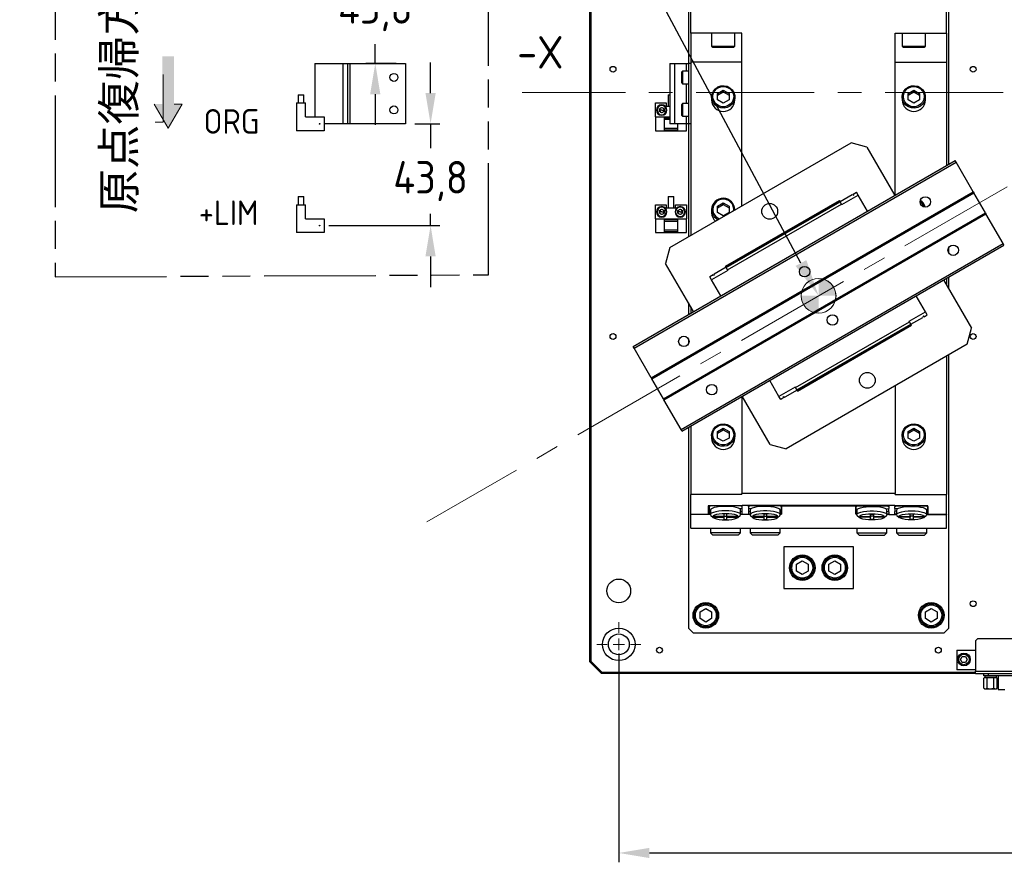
# Model space of a CAD drawing. Header units: millimetres. Extents: x -4576 to 39809, y -642 to 77172.
# Tile 2 of 42: x 21 to 127, y 100 to 190. Entities that reach past the tile are written whole.
import ezdxf
from ezdxf import colors
from ezdxf.entities.mleader import LeaderData, LeaderLine
from ezdxf.math import Vec2, Vec3

# ---------------------------------------------------------------- set-up
doc = ezdxf.new("R2010")
doc.units = ezdxf.units.MM
doc.header["$PDSIZE"] = -1
doc.linetypes.add('AM_ISO09W050', pattern=[22.5, 12, -1.5, 3, -1.5, 3, -1.5])
doc.linetypes.add('CENTERX2', pattern=[20.32, 12.7, -2.54, 2.54, -2.54])
for name, color, linetype, lineweight in [('6', 7, 'Continuous', 15), ('AM_11', 3, 'AM_ISO09W050', 25), ('AM_5', 3, 'Continuous', 25)]:
    doc.layers.add(name, color=color, linetype=linetype, lineweight=lineweight)
doc.layers.add('SLD-0', color=7, linetype='Continuous')
doc.styles.add('ACISOGDT', font='isocp.shx')
doc.styles.add('SLDTEXTSTYLE1', font='isocp.shx')
doc.styles.add('SLDTEXTSTYLE3', font='isocp.shx', dxfattribs={"height": 5})
doc.styles.get("Standard").update_dxf_attribs({"font": 'isocp.shx', "height": 5})
doc.dimstyles.new('ISO-25$0', dxfattribs={"dimtxt": 4.5, "dimasz": 2.5, "dimexe": 1.25, "dimexo": 0.625, "dimtad": 1, "dimlfac": 4, "dimtxsty": 'ACISOGDT', "dimcen": 2.5, "dimadec": 0, "dimazin": 0, "dimtfac": 1, "dimtmove": 0, "dimatfit": 3, "dimfxl": 1, "dimarcsym": 0})

# ---------------------------------------------------------------- blocks, each defined once
blk = doc.blocks.new('SW_CENTERMARKSYMBOL_2')
at = {"color": 0, "linetype": 'Continuous', "lineweight": 18}
for p, q in [((0, 1.25), (0, 2.375)), ((-1.25, 0), (-2.375, 0)), ((0, 0), (-0.625, 0)), ((0, 0), (0, 0.625)), ((0, 0), (0, -0.625)), ((0, 0), (0.625, 0)), ((1.25, 0), (2.375, 0)), ((0, -1.25), (0, -2.375))]:
    blk.add_line(p, q, dxfattribs=at)
blk = doc.blocks.new('SW_DOWELSYMBOL_1')
at = {"linetype": 'Continuous', "lineweight": 18}
h = blk.add_hatch(color=0, dxfattribs=at)
edge = h.paths.add_edge_path(flags=0)
edge.add_arc((0, 0), 1.88, 0, 90)
edge.add_line((0, 1.88), (0, 0))
edge.add_line((0, 0), (1.88, 0))
h = blk.add_hatch(color=0, dxfattribs=at)
edge = h.paths.add_edge_path(flags=0)
edge.add_arc((0, 0), 1.88, 180, 270)
edge.add_line((0, -1.88), (0, 0))
edge.add_line((0, 0), (-1.88, 0))
at = {"color": 0, "linetype": 'Continuous', "lineweight": 18}
blk.add_circle((0, 0), 1.88, dxfattribs=at)
blk = doc.blocks.new('*D26')
at = {"layer": 'AM_5', "color": 0, "lineweight": -2, "transparency": 16777216}
for p, q in [((59.65, 200.04), (59.65, 203.34)), ((54.66, 196.74), (60.65, 196.74)), ((59.65, 196.74), (59.65, 194.95)), ((59.65, 185.79), (59.65, 187.87)), ((61.91, 185.79), (58.65, 185.79)), ((59.65, 182.48), (59.65, 179.18))]:
    blk.add_line(p, q, dxfattribs=at)
at = {"layer": 'AM_5', "color": 0, "transparency": 16777216}
for points in [[(59.1, 200.04), (60.2, 200.04), (59.65, 196.74)], [(59.1, 182.48), (60.2, 182.48), (59.65, 185.79)]]:
    blk.add_solid(points, dxfattribs=at)
at = {"layer": 'Defpoints', "color": 0, "transparency": 16777216}
for p in [(53.66, 196.74), (59.65, 185.79), (62.91, 185.79)]:
    blk.add_point(p, dxfattribs=at)
at = {"layer": 'AM_5', "color": 0, "transparency": 16777216, "insert": (59.65, 191.41), "char_height": 3.5, "attachment_point": 5, "style": 'ACISOGDT'}
blk.add_mtext('43,8', dxfattribs=at)
blk = doc.blocks.new('*D27')
at = {"layer": 'AM_5', "color": 0, "lineweight": -2, "transparency": 16777216}
for p, q in [((65.6, 182.59), (65.6, 185.89)), ((63.91, 179.29), (66.6, 179.29)), ((65.6, 179.29), (65.6, 176.66)), ((65.6, 168.34), (65.6, 169.59)), ((54.66, 168.34), (66.6, 168.34)), ((65.6, 165.03), (65.6, 161.73))]:
    blk.add_line(p, q, dxfattribs=at)
at = {"layer": 'AM_5', "color": 0, "transparency": 16777216}
for points in [[(65.05, 182.59), (66.15, 182.59), (65.6, 179.29)], [(65.05, 165.03), (66.15, 165.03), (65.6, 168.34)]]:
    blk.add_solid(points, dxfattribs=at)
at = {"layer": 'Defpoints', "color": 0, "transparency": 16777216}
for p in [(62.91, 179.29), (65.6, 179.29), (53.66, 168.34)]:
    blk.add_point(p, dxfattribs=at)
at = {"layer": 'AM_5', "color": 0, "transparency": 16777216, "insert": (65.6, 173.13), "char_height": 3.5, "attachment_point": 5, "style": 'ACISOGDT'}
blk.add_mtext('43,8', dxfattribs=at)
blk = doc.blocks.new('*D61')
at = {"layer": 'AM_5', "color": 0, "lineweight": -2, "transparency": 16777216}
for p, q in [((85.85, 122.29), (85.85, 99.84)), ((204.6, 122.29), (204.6, 99.84)), ((89.15, 100.84), (201.3, 100.84))]:
    blk.add_line(p, q, dxfattribs=at)
at = {"layer": 'AM_5', "color": 0, "transparency": 16777216}
for points in [[(89.15, 101.39), (89.15, 100.29), (85.85, 100.84)], [(201.3, 101.39), (201.3, 100.29), (204.6, 100.84)]]:
    blk.add_solid(points, dxfattribs=at)
at = {"layer": 'Defpoints', "color": 0, "transparency": 16777216}
for p in [(85.85, 123.29), (204.6, 123.29), (204.6, 100.84)]:
    blk.add_point(p, dxfattribs=at)
at = {"layer": 'AM_5', "color": 0, "transparency": 16777216, "insert": (145.23, 104.11), "char_height": 3.5, "attachment_point": 5, "style": 'SLDTEXTSTYLE1'}
blk.add_mtext('{\\Fisocp|c178;{\\Famgdt|c0;o}475}', dxfattribs=at)

msp = doc.modelspace()

# ---------------------------------------------------------------- hatches: boundary and pattern name
at = {"layer": '6'}
msp.add_hatch(color=256, dxfattribs=at).paths.add_polyline_path([(38.863, 181.421), (37.37, 178.837), (35.878, 181.421), (36.731, 181.421), (36.731, 186.538), (38.01, 186.538), (38.01, 181.421)])

# ---------------------------------------------------------------- linework, layer by layer
at = {"color": 7, "linetype": 'Continuous', "lineweight": 25}
for p, q in [((82.726, 121.41), (82.726, 243.91)), ((82.851, 243.859), (82.851, 121.462)), ((93.338, 199.035), (93.338, 185.785)), ((121.338, 174.931), (121.338, 199.035)), ((93.588, 189.035), (93.588, 195.285)), ((121.088, 189.035), (121.088, 195.285)), ((99.088, 189.035), (93.588, 189.035)), ((93.588, 189.035), (93.588, 185.929)), ((95.838, 189.035), (95.838, 187.66)), ((98.338, 187.66), (98.338, 189.035)), ((99.088, 170.456), (99.088, 189.035)), ((115.588, 189.035), (121.088, 189.035)), ((115.588, 171.611), (115.588, 189.035)), ((116.338, 189.035), (116.338, 187.66)), ((118.838, 187.66), (118.838, 189.035)), ((121.088, 189.035), (121.088, 185.929)), ((95.838, 187.66), (95.963, 187.535)), ((95.838, 187.66), (98.338, 187.66)), ((95.963, 187.535), (98.213, 187.535)), ((98.213, 187.535), (98.338, 187.66)), ((116.338, 187.66), (116.463, 187.535)), ((116.338, 187.66), (118.838, 187.66)), ((116.463, 187.535), (118.713, 187.535)), ((118.713, 187.535), (118.838, 187.66)), ((53.159, 185.785), (53.159, 180.035)), ((53.159, 185.785), (56.159, 185.785)), ((56.159, 185.785), (56.159, 179.285)), ((56.159, 185.785), (56.659, 185.785)), ((56.659, 185.785), (56.659, 179.285)), ((56.659, 185.785), (56.909, 185.785)), ((56.909, 185.785), (56.909, 179.285)), ((56.909, 185.785), (62.909, 185.785)), ((62.909, 185.785), (62.909, 179.285)), ((91.338, 185.785), (91.338, 179.285)), ((91.338, 185.785), (91.838, 185.785)), ((91.838, 185.785), (91.838, 179.285)), ((91.838, 185.785), (93.088, 185.785)), ((93.088, 185.785), (93.338, 185.785)), ((93.088, 185.785), (93.088, 184.973)), ((93.338, 185.785), (93.338, 179.285)), ((93.588, 185.785), (93.338, 185.785)), ((99.088, 185.929), (93.588, 185.929)), ((93.588, 185.929), (93.588, 167.281)), ((115.588, 185.929), (121.088, 185.929)), ((121.088, 185.929), (121.088, 174.786)), ((92.713, 184.973), (92.588, 184.848)), ((92.588, 184.848), (92.588, 183.723)), ((93.338, 184.973), (92.713, 184.973)), ((92.713, 184.973), (92.713, 183.598)), ((92.588, 183.723), (92.713, 183.598)), ((92.713, 183.598), (93.338, 183.598)), ((93.088, 183.598), (93.088, 181.473)), ((51.346, 182.41), (51.346, 181.535)), ((51.346, 182.41), (51.659, 182.41)), ((51.659, 182.41), (51.971, 182.41)), ((51.971, 181.535), (51.971, 182.41)), ((91.15, 182.41), (91.15, 181.16)), ((91.15, 182.41), (91.338, 182.41)), ((96.463, 182.565), (97.088, 182.915)), ((96.463, 182.383), (97.088, 182.733)), ((96.463, 181.865), (96.463, 182.565)), ((97.088, 182.915), (97.713, 182.565)), ((97.088, 182.915), (97.088, 182.733)), ((97.088, 182.733), (97.713, 182.383)), ((97.713, 182.565), (97.713, 181.865)), ((116.963, 182.565), (117.588, 182.915)), ((116.963, 182.383), (117.588, 182.733)), ((116.963, 181.865), (116.963, 182.565)), ((117.588, 182.915), (118.213, 182.565)), ((117.588, 182.915), (117.588, 182.733)), ((117.588, 182.733), (118.213, 182.383)), ((118.213, 182.565), (118.213, 181.865)), ((51.159, 181.535), (51.159, 178.535)), ((51.159, 181.535), (52.159, 181.535)), ((52.159, 180.035), (52.159, 181.535)), ((89.788, 181.535), (90.963, 181.535)), ((89.788, 180.035), (89.788, 181.535)), ((90.963, 181.535), (90.963, 181.16)), ((91.338, 181.16), (90.963, 181.16)), ((92.713, 181.473), (92.588, 181.348)), ((92.588, 181.348), (92.588, 180.223)), ((93.338, 181.473), (92.713, 181.473)), ((92.713, 181.473), (92.713, 180.098)), ((95.838, 182.185), (95.838, 181.851)), ((97.088, 181.515), (96.463, 181.865)), ((97.713, 181.865), (97.088, 181.515)), ((98.338, 181.851), (98.338, 182.185)), ((116.338, 182.185), (116.338, 181.851)), ((117.588, 181.515), (116.963, 181.865)), ((118.213, 181.865), (117.588, 181.515)), ((118.838, 181.851), (118.838, 182.185)), ((89.963, 180.767), (89.9, 180.767)), ((90.213, 180.911), (90.463, 181.055)), ((90.213, 180.622), (90.213, 180.911)), ((90.463, 180.767), (90.213, 180.767)), ((90.463, 180.478), (90.213, 180.622)), ((90.463, 181.055), (90.713, 180.911)), ((90.463, 180.767), (90.713, 180.767)), ((90.713, 180.622), (90.463, 180.478)), ((90.713, 180.911), (90.713, 180.622)), ((90.963, 180.767), (91.025, 180.767)), ((92.588, 180.223), (92.713, 180.098)), ((92.713, 180.098), (93.338, 180.098)), ((93.088, 180.098), (93.088, 179.285)), ((52.159, 180.035), (54.159, 180.035)), ((53.696, 179.285), (53.621, 179.285)), ((54.159, 180.035), (54.159, 178.535)), ((56.159, 179.285), (54.159, 179.285)), ((56.659, 179.285), (56.159, 179.285)), ((56.909, 179.285), (56.659, 179.285)), ((62.909, 179.285), (56.909, 179.285)), ((89.788, 180.035), (89.788, 178.535)), ((89.788, 180.035), (90.713, 180.035)), ((90.713, 180.035), (90.713, 178.535)), ((90.713, 180.035), (91.338, 180.035)), ((91.338, 179.91), (90.713, 179.91)), ((90.713, 179.785), (91.338, 179.785)), ((91.838, 179.285), (91.338, 179.285)), ((93.088, 179.285), (91.838, 179.285)), ((92.213, 178.535), (92.213, 179.285)), ((93.338, 179.285), (93.088, 179.285)), ((93.138, 178.535), (93.138, 179.285)), ((93.588, 179.285), (93.338, 179.285)), ((93.338, 179.285), (93.338, 167.136)), ((54.159, 178.535), (51.159, 178.535)), ((89.788, 178.535), (90.713, 178.535)), ((92.213, 178.785), (90.713, 178.785)), ((90.713, 178.66), (92.213, 178.66)), ((90.713, 178.535), (92.213, 178.535)), ((92.213, 178.535), (93.138, 178.535)), ((91.345, 165.986), (110.831, 177.236)), ((112.538, 176.778), (110.831, 177.236)), ((112.538, 176.778), (115.538, 171.582)), ((87.392, 155.332), (122.033, 175.332)), ((87.486, 155.17), (122.127, 175.17)), ((122.127, 175.17), (122.033, 175.332)), ((123.97, 171.977), (122.127, 175.17)), ((89.329, 151.977), (123.97, 171.977)), ((89.392, 151.869), (124.033, 171.869)), ((109.652, 170.926), (110.951, 171.676)), ((109.84, 170.602), (111.594, 171.614)), ((110.951, 171.676), (111.122, 171.631)), ((111.06, 171.739), (111.406, 171.939)), ((111.122, 171.631), (111.06, 171.739)), ((111.594, 171.614), (111.406, 171.939)), ((112.594, 169.882), (111.594, 171.614)), ((123.97, 171.977), (124.033, 171.869)), ((125.284, 169.702), (124.033, 171.869)), ((51.159, 170.585), (51.159, 167.585)), ((51.159, 170.585), (52.159, 170.585)), ((51.346, 171.46), (51.346, 170.585)), ((51.346, 171.46), (51.659, 171.46)), ((51.659, 171.46), (51.971, 171.46)), ((51.971, 170.585), (51.971, 171.46)), ((52.159, 169.085), (52.159, 170.585)), ((89.788, 170.585), (90.963, 170.585)), ((89.788, 169.085), (89.788, 170.585)), ((90.963, 170.585), (90.963, 170.21)), ((91.15, 171.46), (91.15, 170.21)), ((91.15, 171.46), (91.775, 171.46)), ((91.775, 170.21), (91.775, 171.46)), ((91.963, 170.21), (91.963, 170.585)), ((91.963, 170.585), (93.138, 170.585)), ((93.138, 170.585), (93.138, 169.085)), ((96.463, 170.438), (97.088, 170.789)), ((96.463, 170.257), (97.088, 170.607)), ((97.088, 170.789), (97.713, 170.438)), ((97.088, 170.789), (97.088, 170.607)), ((97.088, 170.607), (97.713, 170.257)), ((97.336, 163.96), (109.59, 171.035)), ((97.361, 163.916), (109.615, 170.991)), ((97.373, 163.895), (109.627, 170.97)), ((97.41, 163.831), (109.664, 170.906)), ((97.561, 163.57), (109.815, 170.645)), ((109.615, 170.991), (109.59, 171.035)), ((109.615, 170.991), (109.627, 170.97)), ((109.664, 170.906), (109.627, 170.97)), ((109.815, 170.645), (109.664, 170.906)), ((109.84, 170.602), (109.815, 170.645)), ((89.963, 169.817), (89.9, 169.817)), ((90.213, 169.961), (90.463, 170.105)), ((90.213, 169.672), (90.213, 169.961)), ((90.463, 169.817), (90.213, 169.817)), ((90.463, 169.528), (90.213, 169.672)), ((90.463, 170.105), (90.713, 169.961)), ((90.463, 169.817), (90.713, 169.817)), ((90.713, 169.672), (90.463, 169.528)), ((90.643, 149.702), (125.284, 169.702)), ((90.705, 149.594), (125.346, 169.594)), ((90.713, 169.961), (90.713, 169.672)), ((91.963, 170.21), (90.963, 170.21)), ((90.963, 169.817), (91.025, 169.817)), ((91.963, 169.817), (91.9, 169.817)), ((92.213, 169.961), (92.463, 170.105)), ((92.213, 169.672), (92.213, 169.961)), ((92.463, 169.817), (92.213, 169.817)), ((92.463, 169.528), (92.213, 169.672)), ((92.463, 170.105), (92.713, 169.961)), ((92.463, 169.817), (92.713, 169.817)), ((92.713, 169.672), (92.463, 169.528)), ((92.713, 169.961), (92.713, 169.672)), ((92.963, 169.817), (93.025, 169.817)), ((95.838, 170.058), (95.838, 169.725)), ((96.463, 169.738), (96.463, 170.438)), ((97.088, 169.388), (96.463, 169.738)), ((97.713, 169.738), (97.088, 169.388)), ((97.713, 170.438), (97.713, 169.738)), ((98.338, 170.023), (98.338, 170.058)), ((125.284, 169.702), (125.346, 169.594)), ((127.19, 166.401), (125.346, 169.594)), ((52.159, 169.085), (54.159, 169.085)), ((54.159, 169.085), (54.159, 167.585)), ((89.788, 169.085), (89.788, 167.585)), ((89.788, 169.085), (90.713, 169.085)), ((90.713, 169.085), (90.713, 167.585)), ((90.713, 169.085), (92.213, 169.085)), ((92.213, 168.96), (90.713, 168.96)), ((90.713, 168.835), (92.213, 168.835)), ((92.213, 167.585), (92.213, 169.085)), ((92.213, 169.085), (93.138, 169.085)), ((93.138, 167.585), (93.138, 169.085)), ((54.159, 167.585), (51.159, 167.585)), ((89.788, 167.585), (90.713, 167.585)), ((92.213, 167.835), (90.713, 167.835)), ((90.713, 167.71), (92.213, 167.71)), ((90.713, 167.585), (92.213, 167.585)), ((92.213, 167.585), (93.138, 167.585)), ((92.549, 146.401), (127.19, 166.401)), ((127.283, 166.239), (127.19, 166.401)), ((91.345, 165.986), (90.887, 164.278)), ((92.642, 146.239), (127.283, 166.239)), ((121.338, 165.412), (121.338, 165.963)), ((93.887, 159.082), (90.887, 164.278)), ((97.586, 163.527), (95.832, 162.514)), ((97.398, 163.851), (96.099, 163.101)), ((97.361, 163.916), (97.336, 163.96)), ((97.361, 163.916), (97.373, 163.895)), ((97.41, 163.831), (97.373, 163.895)), ((97.561, 163.57), (97.41, 163.831)), ((97.586, 163.527), (97.561, 163.57)), ((95.991, 163.039), (95.644, 162.839)), ((95.832, 162.514), (95.644, 162.839)), ((96.832, 160.782), (95.832, 162.514)), ((96.053, 162.931), (95.991, 163.039)), ((96.099, 163.101), (96.053, 162.931)), ((120.788, 162.489), (123.788, 157.293)), ((121.088, 162.662), (121.088, 161.97)), ((121.338, 161.537), (121.338, 162.806)), ((93.338, 160.034), (93.338, 158.765)), ((118.844, 159.057), (117.844, 160.789)), ((93.588, 159.601), (93.588, 158.909)), ((117.09, 158.044), (118.844, 159.057)), ((119.031, 158.732), (118.844, 159.057)), ((104.861, 150.926), (117.115, 158.001)), ((117.115, 158.001), (117.09, 158.044)), ((117.266, 157.74), (117.115, 158.001)), ((117.277, 157.719), (118.576, 158.469)), ((118.622, 158.64), (118.576, 158.469)), ((118.685, 158.532), (118.622, 158.64)), ((118.685, 158.532), (119.031, 158.732)), ((105.012, 150.665), (117.266, 157.74)), ((105.048, 150.601), (117.302, 157.676)), ((105.06, 150.58), (117.315, 157.655)), ((105.086, 150.536), (117.34, 157.611)), ((117.302, 157.676), (117.266, 157.74)), ((117.302, 157.676), (117.315, 157.655)), ((117.34, 157.611), (117.315, 157.655)), ((123.331, 155.585), (123.788, 157.293)), ((93.338, 156.159), (93.338, 155.608)), ((87.486, 155.17), (87.392, 155.332)), ((89.329, 151.977), (87.486, 155.17)), ((123.331, 155.585), (103.845, 144.335)), ((121.088, 154.29), (121.088, 139.408)), ((121.338, 125.035), (121.338, 154.435)), ((89.329, 151.977), (89.392, 151.869)), ((90.643, 149.702), (89.392, 151.869)), ((103.082, 149.957), (102.082, 151.689)), ((104.836, 150.969), (103.082, 149.957)), ((105.023, 150.644), (103.724, 149.894)), ((104.861, 150.926), (104.836, 150.969)), ((105.012, 150.665), (104.861, 150.926)), ((105.048, 150.601), (105.012, 150.665)), ((105.048, 150.601), (105.06, 150.58)), ((105.086, 150.536), (105.06, 150.58)), ((115.588, 151.115), (115.588, 139.501)), ((90.643, 149.702), (90.705, 149.594)), ((92.549, 146.401), (90.705, 149.594)), ((99.088, 149.96), (99.088, 139.501)), ((102.137, 144.793), (99.137, 149.989)), ((103.269, 149.632), (103.082, 149.957)), ((103.616, 149.832), (103.269, 149.632)), ((103.553, 149.94), (103.724, 149.894)), ((103.616, 149.832), (103.553, 149.94)), ((92.642, 146.239), (92.549, 146.401)), ((93.338, 146.64), (93.338, 125.035)), ((93.588, 146.785), (93.588, 139.408)), ((96.463, 146.185), (97.088, 146.535)), ((96.463, 146.003), (97.088, 146.353)), ((96.463, 145.485), (96.463, 146.185)), ((97.088, 146.535), (97.713, 146.185)), ((97.088, 146.535), (97.088, 146.353)), ((97.088, 146.353), (97.713, 146.003)), ((97.713, 146.185), (97.713, 145.485)), ((116.963, 146.185), (117.588, 146.535)), ((116.963, 146.003), (117.588, 146.353)), ((116.963, 145.485), (116.963, 146.185)), ((117.588, 146.535), (118.213, 146.185)), ((117.588, 146.535), (117.588, 146.353)), ((117.588, 146.353), (118.213, 146.003)), ((118.213, 146.185), (118.213, 145.485)), ((95.838, 145.804), (95.838, 145.471)), ((97.088, 145.135), (96.463, 145.485)), ((97.713, 145.485), (97.088, 145.135)), ((98.338, 145.471), (98.338, 145.804)), ((116.338, 145.804), (116.338, 145.471)), ((117.588, 145.135), (116.963, 145.485)), ((118.213, 145.485), (117.588, 145.135)), ((118.838, 145.471), (118.838, 145.804)), ((102.137, 144.793), (103.845, 144.335)), ((99.088, 139.408), (93.588, 139.408)), ((93.588, 137.285), (93.588, 139.408)), ((115.588, 139.501), (99.088, 139.501)), ((99.088, 139.408), (99.088, 139.501)), ((115.588, 139.408), (115.588, 139.501)), ((115.588, 139.408), (121.088, 139.408)), ((121.088, 137.285), (121.088, 139.408)), ((95.463, 138.183), (95.463, 137.285)), ((99.138, 138.195), (95.513, 138.195)), ((95.838, 138.195), (95.588, 138.134)), ((95.588, 138.134), (95.588, 138.195)), ((95.588, 138.134), (95.588, 137.346)), ((95.7, 137.74), (95.7, 137.255)), ((98.888, 138.195), (95.838, 138.195)), ((99.138, 137.919), (98.879, 137.856)), ((99.138, 138.134), (98.888, 138.195)), ((98.95, 137.255), (98.95, 137.74)), ((115.538, 138.225), (99.138, 138.225)), ((99.138, 138.225), (99.138, 138.195)), ((99.138, 138.134), (99.138, 138.195)), ((99.138, 137.919), (99.138, 138.134)), ((99.138, 137.562), (99.138, 137.919)), ((99.788, 138.127), (99.788, 138.225)), ((100.038, 138.188), (99.788, 138.127)), ((99.788, 138.127), (99.788, 137.911)), ((100.047, 137.849), (99.788, 137.911)), ((99.788, 137.911), (99.788, 137.555)), ((99.975, 137.733), (99.975, 137.248)), ((100.038, 138.188), (100.038, 138.225)), ((103.088, 138.188), (100.038, 138.188)), ((103.088, 138.188), (103.088, 138.225)), ((103.338, 138.127), (103.088, 138.188)), ((103.225, 137.248), (103.225, 137.733)), ((103.338, 138.225), (103.338, 138.188)), ((103.338, 138.188), (103.338, 137.29)), ((103.338, 138.188), (111.338, 138.188)), ((103.338, 137.339), (103.338, 138.127)), ((111.338, 138.188), (111.338, 138.225)), ((111.338, 138.127), (111.588, 138.188)), ((111.338, 138.188), (111.338, 137.29)), ((111.338, 137.339), (111.338, 138.127)), ((111.45, 137.733), (111.45, 137.248)), ((111.588, 138.225), (111.588, 138.188)), ((111.588, 138.188), (114.638, 138.188)), ((114.629, 137.849), (114.888, 137.911)), ((114.638, 138.225), (114.638, 138.188)), ((114.638, 138.188), (114.888, 138.127)), ((114.7, 137.248), (114.7, 137.733)), ((114.888, 138.225), (114.888, 138.127)), ((114.888, 138.127), (114.888, 137.911)), ((114.888, 137.555), (114.888, 137.911)), ((115.538, 138.195), (115.538, 138.225)), ((115.538, 138.195), (115.538, 138.134)), ((115.538, 138.134), (115.788, 138.195)), ((119.038, 138.195), (115.538, 138.195)), ((115.538, 137.919), (115.538, 138.134)), ((115.797, 137.856), (115.538, 137.919)), ((115.538, 137.919), (115.538, 137.562)), ((115.725, 137.74), (115.725, 137.255)), ((115.788, 138.195), (118.838, 138.195)), ((118.838, 138.195), (119.088, 138.134)), ((118.975, 137.255), (118.975, 137.74)), ((119.088, 137.285), (119.088, 138.183)), ((119.088, 138.134), (119.088, 137.346)), ((93.588, 137.285), (95.463, 137.285)), ((93.588, 137.248), (93.588, 137.285)), ((93.588, 135.785), (93.588, 137.248)), ((95.701, 137.248), (93.588, 137.248)), ((95.588, 137.346), (95.7, 137.319)), ((95.752, 137.157), (95.994, 136.929)), ((97.163, 137.052), (96.088, 137.052)), ((96.088, 136.973), (96.088, 137.052)), ((96.088, 136.973), (97.163, 136.973)), ((97.488, 137.313), (97.163, 137.313)), ((97.163, 137.313), (97.163, 137.052)), ((97.163, 137.076), (97.488, 137.076)), ((97.163, 137.052), (97.163, 136.973)), ((97.163, 136.973), (97.163, 136.712)), ((97.163, 136.712), (97.488, 136.712)), ((97.488, 137.052), (97.488, 137.313)), ((98.563, 137.052), (97.488, 137.052)), ((97.488, 137.052), (97.488, 136.973)), ((97.488, 136.712), (97.488, 136.973)), ((97.488, 136.973), (98.563, 136.973)), ((98.563, 136.973), (98.563, 137.052)), ((98.657, 136.929), (98.899, 137.157)), ((98.95, 137.607), (99.138, 137.562)), ((98.95, 137.301), (99.138, 137.346)), ((99.788, 137.248), (98.95, 137.248)), ((99.138, 137.346), (99.138, 137.562)), ((99.788, 137.555), (99.975, 137.6)), ((99.788, 137.555), (99.788, 137.339)), ((99.788, 137.339), (99.975, 137.293)), ((99.788, 137.278), (99.788, 137.339)), ((99.788, 137.278), (99.788, 137.248)), ((99.788, 137.278), (99.975, 137.278)), ((100.027, 137.149), (100.269, 136.922)), ((101.438, 137.045), (100.363, 137.045)), ((100.363, 137.045), (100.363, 136.966)), ((100.363, 136.966), (101.438, 136.966)), ((101.763, 137.306), (101.438, 137.306)), ((101.438, 137.306), (101.438, 137.045)), ((101.438, 137.069), (101.763, 137.069)), ((101.438, 137.045), (101.438, 136.966)), ((101.438, 136.966), (101.438, 136.705)), ((101.438, 136.705), (101.763, 136.705)), ((101.763, 137.045), (101.763, 137.306)), ((102.838, 137.045), (101.763, 137.045)), ((101.763, 137.045), (101.763, 136.966)), ((101.763, 136.705), (101.763, 136.966)), ((101.763, 136.966), (102.838, 136.966)), ((102.838, 137.045), (102.838, 136.966)), ((102.932, 136.922), (103.174, 137.149)), ((103.225, 137.312), (103.338, 137.339)), ((103.225, 137.278), (103.288, 137.278)), ((103.288, 137.278), (103.288, 137.327)), ((111.45, 137.312), (111.338, 137.339)), ((111.388, 137.327), (111.388, 137.278)), ((111.388, 137.278), (111.45, 137.278)), ((111.502, 137.149), (111.744, 136.922)), ((111.838, 137.045), (112.913, 137.045)), ((111.838, 137.045), (111.838, 136.966)), ((112.913, 136.966), (111.838, 136.966)), ((112.913, 137.306), (113.238, 137.306)), ((112.913, 137.045), (112.913, 137.306)), ((113.238, 137.069), (112.913, 137.069)), ((112.913, 137.045), (112.913, 136.966)), ((112.913, 136.705), (112.913, 136.966)), ((113.238, 136.705), (112.913, 136.705)), ((113.238, 137.306), (113.238, 137.045)), ((113.238, 137.045), (114.313, 137.045)), ((113.238, 137.045), (113.238, 136.966)), ((113.238, 136.966), (113.238, 136.705)), ((114.313, 136.966), (113.238, 136.966)), ((114.313, 137.045), (114.313, 136.966)), ((114.407, 136.922), (114.649, 137.149)), ((114.7, 137.6), (114.888, 137.555)), ((114.888, 137.339), (114.7, 137.293)), ((114.7, 137.278), (114.888, 137.278)), ((114.888, 137.555), (114.888, 137.339)), ((114.888, 137.339), (114.888, 137.278)), ((114.888, 137.248), (114.888, 137.278)), ((114.888, 137.248), (115.726, 137.248)), ((115.725, 137.607), (115.538, 137.562)), ((115.538, 137.346), (115.538, 137.562)), ((115.725, 137.301), (115.538, 137.346)), ((115.777, 137.157), (116.019, 136.929)), ((116.113, 137.052), (117.188, 137.052)), ((116.113, 136.973), (116.113, 137.052)), ((117.188, 136.973), (116.113, 136.973)), ((117.188, 137.313), (117.513, 137.313)), ((117.188, 137.052), (117.188, 137.313)), ((117.513, 137.076), (117.188, 137.076)), ((117.188, 137.052), (117.188, 136.973)), ((117.188, 136.712), (117.188, 136.973)), ((117.513, 136.712), (117.188, 136.712)), ((117.513, 137.313), (117.513, 137.052)), ((117.513, 137.052), (118.588, 137.052)), ((117.513, 137.052), (117.513, 136.973)), ((117.513, 136.973), (117.513, 136.712)), ((118.588, 136.973), (117.513, 136.973)), ((118.588, 136.973), (118.588, 137.052)), ((118.682, 136.929), (118.924, 137.157)), ((119.088, 137.346), (118.975, 137.319)), ((118.975, 137.248), (121.088, 137.248)), ((119.088, 137.285), (121.088, 137.285)), ((121.088, 137.285), (121.088, 137.248)), ((121.088, 135.785), (121.088, 137.248)), ((93.588, 135.785), (121.088, 135.785)), ((95.7, 135.785), (95.7, 135.285)), ((98.95, 135.285), (98.95, 135.785)), ((99.975, 135.785), (99.975, 135.285)), ((103.225, 135.285), (103.225, 135.785)), ((111.45, 135.785), (111.45, 135.285)), ((114.7, 135.285), (114.7, 135.785)), ((115.725, 135.785), (115.725, 135.285)), ((118.975, 135.285), (118.975, 135.785)), ((95.7, 135.285), (95.95, 135.035)), ((97.325, 135.285), (95.7, 135.285)), ((98.7, 135.035), (95.95, 135.035)), ((98.95, 135.285), (97.325, 135.285)), ((98.7, 135.035), (98.95, 135.285)), ((99.975, 135.285), (100.225, 135.035)), ((103.225, 135.285), (99.975, 135.285)), ((101.6, 135.035), (100.225, 135.035)), ((102.975, 135.035), (101.6, 135.035)), ((102.975, 135.035), (103.225, 135.285)), ((111.45, 135.285), (111.7, 135.035)), ((111.45, 135.285), (114.7, 135.285)), ((111.7, 135.035), (114.45, 135.035)), ((114.45, 135.035), (114.7, 135.285)), ((115.725, 135.285), (115.975, 135.035)), ((115.725, 135.285), (117.35, 135.285)), ((115.975, 135.035), (117.35, 135.035)), ((117.35, 135.285), (118.975, 135.285)), ((117.35, 135.035), (118.725, 135.035)), ((118.725, 135.035), (118.975, 135.285)), ((111.088, 133.785), (103.588, 133.785)), ((103.588, 133.785), (103.588, 129.285)), ((111.088, 129.285), (111.088, 133.785)), ((104.963, 131.896), (105.588, 132.257)), ((104.963, 131.175), (104.963, 131.896)), ((105.588, 132.257), (106.213, 131.896)), ((106.213, 131.896), (106.213, 131.175)), ((108.463, 131.896), (109.088, 132.257)), ((108.463, 131.175), (108.463, 131.896)), ((109.088, 132.257), (109.713, 131.896)), ((109.713, 131.896), (109.713, 131.175)), ((105.588, 130.814), (104.963, 131.175)), ((106.213, 131.175), (105.588, 130.814)), ((109.088, 130.814), (108.463, 131.175)), ((109.713, 131.175), (109.088, 130.814)), ((103.588, 129.285), (111.088, 129.285)), ((94.588, 126.771), (95.213, 127.132)), ((95.213, 127.132), (95.838, 126.771)), ((118.838, 126.771), (119.463, 127.132)), ((119.463, 127.132), (120.088, 126.771)), ((94.588, 126.05), (94.588, 126.771)), ((95.838, 126.771), (95.838, 126.05)), ((118.838, 126.05), (118.838, 126.771)), ((120.088, 126.771), (120.088, 126.05)), ((93.338, 125.035), (93.838, 124.535)), ((95.213, 125.689), (94.588, 126.05)), ((95.838, 126.05), (95.213, 125.689)), ((119.463, 125.689), (118.838, 126.05)), ((120.088, 126.05), (119.463, 125.689)), ((120.838, 124.535), (121.338, 125.035)), ((93.838, 124.535), (120.838, 124.535)), ((124.476, 123.91), (124.226, 123.66)), ((124.226, 123.66), (124.226, 120.41)), ((124.476, 123.91), (133.476, 123.91)), ((122.226, 122.66), (124.226, 122.66)), ((122.226, 122.66), (122.226, 120.535)), ((122.616, 121.66), (122.796, 121.973)), ((122.796, 121.973), (123.157, 121.973)), ((123.157, 121.973), (123.337, 121.66)), ((82.726, 121.41), (82.851, 121.462)), ((83.976, 120.16), (82.726, 121.41)), ((82.851, 121.462), (84.028, 120.285)), ((122.796, 121.348), (122.616, 121.66)), ((123.157, 121.348), (122.796, 121.348)), ((123.337, 121.66), (123.157, 121.348)), ((84.028, 120.285), (83.976, 120.16)), ((124.226, 120.16), (83.976, 120.16)), ((84.028, 120.285), (124.226, 120.285)), ((124.226, 120.535), (122.226, 120.535)), ((124.226, 120.41), (133.726, 120.41)), ((124.226, 120.16), (124.226, 120.41)), ((124.226, 120.16), (133.726, 120.16)), ((125.126, 119.91), (125.126, 120.16)), ((125.626, 119.91), (125.126, 119.91)), ((125.226, 119.71), (125.13, 119.655)), ((125.226, 119.91), (125.226, 119.71)), ((125.226, 119.71), (125.31, 119.71)), ((126.476, 119.71), (125.299, 119.71)), ((125.491, 119.655), (125.31, 119.71)), ((125.31, 119.71), (125.851, 119.71)), ((125.626, 119.91), (125.626, 120.16)), ((132.326, 119.91), (125.626, 119.91)), ((125.851, 119.71), (126.393, 119.71)), ((126.573, 119.655), (126.393, 119.71)), ((126.393, 119.71), (126.476, 119.71)), ((126.476, 119.71), (126.476, 119.91)), ((126.573, 119.655), (126.476, 119.71)), ((126.656, 119.91), (126.656, 118.41)), ((125.13, 118.566), (125.13, 119.655)), ((125.491, 118.566), (125.491, 119.655)), ((126.212, 118.566), (126.212, 119.655)), ((126.573, 118.566), (126.573, 119.655)), ((125.13, 118.566), (125.226, 118.51)), ((125.13, 118.566), (125.31, 118.51)), ((125.226, 118.51), (125.31, 118.51)), ((125.31, 118.51), (125.851, 118.51)), ((125.851, 118.51), (126.393, 118.51)), ((126.212, 118.566), (126.393, 118.51)), ((126.393, 118.51), (126.476, 118.51)), ((126.476, 118.51), (126.573, 118.566)), ((127.364, 118.41), (126.656, 118.41))]:
    msp.add_line(p, q, dxfattribs=at)
at = {"color": 7, "linetype": 'CENTERX2', "lineweight": 18}
for p, q in [((145.226, 182.66), (65.21, 136.463)), ((208.476, 182.66), (75.452, 182.66))]:
    msp.add_line(p, q, dxfattribs=at)
at = {"color": 7, "linetype": 'Continuous', "lineweight": 25, "flags": 128}
for points in [[(95.838, 182.185), (95.884, 182.512), (96.02, 182.815), (96.235, 183.071), (96.513, 183.262), (96.833, 183.372), (97.173, 183.395), (97.506, 183.327), (97.809, 183.176), (98.057, 182.95), (98.234, 182.668), (98.326, 182.35), (98.326, 182.02), (98.234, 181.702), (98.057, 181.42), (97.809, 181.194), (97.506, 181.042), (97.173, 180.975), (96.833, 180.998), (96.513, 181.108), (96.235, 181.299), (96.02, 181.555), (95.884, 181.858), (95.838, 182.185)], [(95.963, 182.215), (96.008, 182.523), (96.141, 182.805), (96.351, 183.04), (96.62, 183.208), (96.928, 183.295), (97.248, 183.295), (97.555, 183.208), (97.824, 183.04), (98.034, 182.805), (98.167, 182.523), (98.213, 182.215), (98.167, 181.908), (98.034, 181.625), (97.824, 181.39), (97.555, 181.222), (97.248, 181.135), (96.928, 181.135), (96.62, 181.222), (96.351, 181.39), (96.141, 181.625), (96.008, 181.908), (95.963, 182.215)], [(116.338, 182.185), (116.384, 182.512), (116.52, 182.815), (116.735, 183.071), (117.013, 183.262), (117.333, 183.372), (117.673, 183.395), (118.006, 183.327), (118.309, 183.176), (118.557, 182.95), (118.734, 182.668), (118.826, 182.35), (118.826, 182.02), (118.734, 181.702), (118.557, 181.42), (118.309, 181.194), (118.006, 181.042), (117.673, 180.975), (117.333, 180.998), (117.013, 181.108), (116.735, 181.299), (116.52, 181.555), (116.384, 181.858), (116.338, 182.185)], [(116.463, 182.215), (116.508, 182.523), (116.641, 182.805), (116.851, 183.04), (117.12, 183.208), (117.428, 183.295), (117.748, 183.295), (118.055, 183.208), (118.324, 183.04), (118.534, 182.805), (118.667, 182.523), (118.713, 182.215), (118.667, 181.908), (118.534, 181.625), (118.324, 181.39), (118.055, 181.222), (117.748, 181.135), (117.428, 181.135), (117.12, 181.222), (116.851, 181.39), (116.641, 181.625), (116.508, 181.908), (116.463, 182.215)], [(95.838, 145.804), (95.884, 146.132), (96.02, 146.435), (96.235, 146.691), (96.513, 146.881), (96.833, 146.992), (97.173, 147.014), (97.506, 146.947), (97.809, 146.795), (98.057, 146.57), (98.234, 146.288), (98.326, 145.97), (98.326, 145.639), (98.234, 145.321), (98.057, 145.039), (97.809, 144.814), (97.506, 144.662), (97.173, 144.595), (96.833, 144.617), (96.513, 144.728), (96.235, 144.918), (96.02, 145.174), (95.884, 145.477), (95.838, 145.804)], [(95.963, 145.835), (96.008, 146.142), (96.141, 146.425), (96.351, 146.66), (96.62, 146.828), (96.928, 146.915), (97.248, 146.915), (97.555, 146.828), (97.824, 146.66), (98.034, 146.425), (98.167, 146.142), (98.213, 145.835), (98.167, 145.527), (98.034, 145.245), (97.824, 145.01), (97.555, 144.842), (97.248, 144.755), (96.928, 144.755), (96.62, 144.842), (96.351, 145.01), (96.141, 145.245), (96.008, 145.527), (95.963, 145.835)], [(116.338, 145.804), (116.384, 146.132), (116.52, 146.435), (116.735, 146.691), (117.013, 146.881), (117.333, 146.992), (117.673, 147.014), (118.006, 146.947), (118.309, 146.795), (118.557, 146.57), (118.734, 146.288), (118.826, 145.97), (118.826, 145.639), (118.734, 145.321), (118.557, 145.039), (118.309, 144.814), (118.006, 144.662), (117.673, 144.595), (117.333, 144.617), (117.013, 144.728), (116.735, 144.918), (116.52, 145.174), (116.384, 145.477), (116.338, 145.804)], [(116.463, 145.835), (116.508, 146.142), (116.641, 146.425), (116.851, 146.66), (117.12, 146.828), (117.428, 146.915), (117.748, 146.915), (118.055, 146.828), (118.324, 146.66), (118.534, 146.425), (118.667, 146.142), (118.713, 145.835), (118.667, 145.527), (118.534, 145.245), (118.324, 145.01), (118.055, 144.842), (117.748, 144.755), (117.428, 144.755), (117.12, 144.842), (116.851, 145.01), (116.641, 145.245), (116.508, 145.527), (116.463, 145.835)], [(98.879, 137.856), (98.723, 137.941), (98.49, 138.015), (98.191, 138.074), (97.844, 138.114), (97.468, 138.133), (97.084, 138.13), (96.714, 138.105), (96.377, 138.06), (96.094, 137.997), (95.879, 137.92), (95.746, 137.833), (95.7, 137.74)], [(103.225, 137.733), (103.18, 137.826), (103.046, 137.913), (102.832, 137.99), (102.548, 138.053), (102.212, 138.098), (101.841, 138.123), (101.457, 138.126), (101.081, 138.107), (100.734, 138.067), (100.436, 138.008), (100.202, 137.934), (100.047, 137.849)], [(111.45, 137.733), (111.496, 137.826), (111.629, 137.913), (111.844, 137.99), (112.127, 138.053), (112.464, 138.098), (112.834, 138.123), (113.218, 138.126), (113.594, 138.107), (113.941, 138.067), (114.24, 138.008), (114.473, 137.934), (114.629, 137.849)], [(115.797, 137.856), (115.952, 137.941), (116.186, 138.015), (116.484, 138.074), (116.831, 138.114), (117.207, 138.133), (117.591, 138.13), (117.962, 138.105), (118.298, 138.06), (118.582, 137.997), (118.796, 137.92), (118.93, 137.833), (118.975, 137.74)], [(97.325, 137.649), (96.951, 137.639), (96.596, 137.607), (96.281, 137.557), (96.022, 137.49), (95.833, 137.411), (95.725, 137.324), (95.703, 137.232), (95.752, 137.157)], [(97.325, 136.679), (97.681, 136.69), (98.013, 136.724), (98.298, 136.777), (98.516, 136.846), (98.653, 136.926), (98.7, 137.013), (98.653, 137.099), (98.516, 137.179), (98.298, 137.248), (98.013, 137.301), (97.681, 137.335), (97.325, 137.346), (96.969, 137.335), (96.638, 137.301), (96.353, 137.248), (96.134, 137.179), (95.997, 137.099), (95.95, 137.013), (95.997, 136.926), (96.134, 136.846), (96.353, 136.777), (96.638, 136.724), (96.969, 136.69), (97.325, 136.679)], [(98.899, 137.157), (98.948, 137.232), (98.926, 137.324), (98.817, 137.411), (98.629, 137.49), (98.37, 137.557), (98.055, 137.607), (97.7, 137.639), (97.325, 137.649)], [(103.174, 137.149), (103.201, 137.18), (103.223, 137.271), (103.157, 137.361), (103.008, 137.445), (102.782, 137.518), (102.493, 137.577), (102.156, 137.618), (101.789, 137.639), (101.412, 137.639), (101.044, 137.618), (100.707, 137.577), (100.418, 137.518), (100.193, 137.445), (100.044, 137.361), (99.978, 137.271), (100, 137.18), (100.027, 137.149)], [(101.6, 137.339), (101.244, 137.328), (100.913, 137.294), (100.628, 137.241), (100.409, 137.172), (100.272, 137.092), (100.225, 137.005), (100.272, 136.919), (100.409, 136.839), (100.628, 136.77), (100.913, 136.717), (101.244, 136.683), (101.6, 136.672), (101.956, 136.683), (102.288, 136.717), (102.573, 136.77), (102.791, 136.839), (102.928, 136.919), (102.975, 137.005), (102.928, 137.092), (102.791, 137.172), (102.573, 137.241), (102.288, 137.294), (101.956, 137.328), (101.6, 137.339)], [(111.502, 137.149), (111.475, 137.18), (111.453, 137.271), (111.519, 137.361), (111.668, 137.445), (111.893, 137.518), (112.182, 137.577), (112.519, 137.618), (112.887, 137.639), (113.264, 137.639), (113.631, 137.618), (113.968, 137.577), (114.257, 137.518), (114.483, 137.445), (114.632, 137.361), (114.698, 137.271), (114.676, 137.18), (114.649, 137.149)], [(113.075, 136.672), (112.719, 136.683), (112.388, 136.717), (112.103, 136.77), (111.884, 136.839), (111.747, 136.919), (111.7, 137.005), (111.747, 137.092), (111.884, 137.172), (112.103, 137.241), (112.388, 137.294), (112.719, 137.328), (113.075, 137.339), (113.431, 137.328), (113.763, 137.294), (114.048, 137.241), (114.266, 137.172), (114.403, 137.092), (114.45, 137.005), (114.403, 136.919), (114.266, 136.839), (114.048, 136.77), (113.763, 136.717), (113.431, 136.683), (113.075, 136.672)], [(115.777, 137.157), (115.728, 137.232), (115.75, 137.324), (115.858, 137.411), (116.047, 137.49), (116.306, 137.557), (116.621, 137.607), (116.976, 137.639), (117.35, 137.649)], [(117.35, 137.346), (117.706, 137.335), (118.038, 137.301), (118.323, 137.248), (118.541, 137.179), (118.678, 137.099), (118.725, 137.013), (118.678, 136.926), (118.541, 136.846), (118.323, 136.777), (118.038, 136.724), (117.706, 136.69), (117.35, 136.679), (116.994, 136.69), (116.663, 136.724), (116.378, 136.777), (116.159, 136.846), (116.022, 136.926), (115.975, 137.013), (116.022, 137.099), (116.159, 137.179), (116.378, 137.248), (116.663, 137.301), (116.994, 137.335), (117.35, 137.346)], [(117.35, 137.649), (117.725, 137.639), (118.08, 137.607), (118.395, 137.557), (118.654, 137.49), (118.842, 137.411), (118.951, 137.324), (118.973, 137.232), (118.924, 137.157)]]:
    msp.add_lwpolyline(points, dxfattribs=at)
at = {"color": 7, "linetype": 'Continuous', "lineweight": 25}
for centre, radius in [((85.226, 185.16), 0.312), ((123.976, 185.16), 0.312), ((61.659, 184.285), 0.425), ((61.659, 180.785), 0.425), ((53.659, 179.285), 0.0375), ((102.088, 169.879), 0.85), ((118.828, 170.884), 0.562), ((53.659, 168.335), 0.0375), ((121.828, 165.687), 0.563), ((105.838, 163.384), 0.562), ((108.838, 158.187), 0.563), ((85.226, 156.41), 0.312), ((92.847, 155.884), 0.563), ((123.976, 156.41), 0.312), ((112.588, 151.692), 0.85), ((95.847, 150.687), 0.563), ((105.588, 131.535), 1.375), ((105.588, 131.535), 1.25), ((105.588, 131.535), 1.125), ((109.088, 131.535), 1.375), ((109.088, 131.535), 1.25), ((109.088, 131.535), 1.125), ((85.851, 129.035), 1.275), ((95.213, 126.41), 1.375), ((95.213, 126.41), 1.25), ((95.213, 126.41), 1.125), ((119.463, 126.41), 1.375), ((119.463, 126.41), 1.25), ((119.463, 126.41), 1.125), ((123.976, 127.66), 0.312), ((85.851, 123.285), 1.75), ((85.851, 123.285), 1.125), ((90.226, 122.66), 0.312), ((120.226, 122.66), 0.312), ((122.976, 121.66), 0.688), ((122.976, 121.66), 0.562)]:
    msp.add_circle(centre, radius, dxfattribs=at)
at = {"color": 7, "linetype": 'Continuous', "lineweight": 18}
msp.add_circle((107.338, 160.785), 1.875, dxfattribs=at)
at = {"color": 7, "linetype": 'Continuous', "lineweight": 25}
for centre, radius, start, end in [((90.463, 180.767), 0.563, 0, 180), ((90.463, 180.767), 0.5, 0, 180), ((97.088, 181.881), 1.25, 181.36597, 358.63403), ((117.588, 181.881), 1.25, 181.36597, 358.63403), ((90.463, 180.767), 0.563, 180, 0), ((90.463, 180.767), 0.5, 180, 0), ((90.463, 180.767), 0.25, 120, 180), ((90.463, 180.767), 0.25, 180, 240), ((90.463, 180.767), 0.25, 60, 120), ((90.463, 180.767), 0.25, 240, 300), ((90.463, 180.767), 0.25, 0, 60), ((90.463, 180.767), 0.25, 300, 0), ((97.087, 170.029), 1.25, 359.71992, 178.66051), ((97.086, 170.065), 1.123, 353.88285, 178.80662), ((117.625, 170.078), 1.089, 13.91105, 53.67324), ((117.625, 170.044), 1.215, 13.17911, 56.59935), ((90.463, 169.817), 0.563, 0, 180), ((90.463, 169.817), 0.563, 180, 0), ((90.463, 169.817), 0.5, 0, 180), ((90.463, 169.817), 0.5, 180, 0), ((90.463, 169.817), 0.25, 120, 180), ((90.463, 169.817), 0.25, 180, 240), ((90.463, 169.817), 0.25, 60, 120), ((90.463, 169.817), 0.25, 240, 300), ((90.463, 169.817), 0.25, 0, 60), ((90.463, 169.817), 0.25, 300, 0), ((92.463, 169.817), 0.563, 0, 180), ((92.463, 169.817), 0.563, 180, 0), ((92.463, 169.817), 0.5, 0, 180), ((92.463, 169.817), 0.5, 180, 0), ((92.463, 169.817), 0.25, 120, 180), ((92.463, 169.817), 0.25, 180, 240), ((92.463, 169.817), 0.25, 60, 120), ((92.463, 169.817), 0.25, 240, 300), ((92.463, 169.817), 0.25, 0, 60), ((92.463, 169.817), 0.25, 300, 0), ((97.05, 170.068), 1.212, 180.46733, 244.27791), ((97.039, 169.73), 1.201, 180.26521, 229.25254), ((97.058, 170.099), 1.095, 180.54875, 250.13206), ((97.088, 145.501), 1.25, 181.36597, 358.63403), ((117.588, 145.501), 1.25, 181.36597, 358.63403), ((95.501, 138.134), 0.0618, 79.01943, 128.24661), ((98.795, 137.724), 0.156, 5.95784, 57.50188), ((100.131, 137.717), 0.156, 122.49812, 174.04216), ((114.545, 137.717), 0.156, 5.95784, 57.50188), ((115.881, 137.724), 0.156, 122.49812, 174.04216), ((119.05, 138.134), 0.0618, 51.75339, 100.98057), ((103.3, 137.339), 0.0618, 259.01943, 308.24661), ((111.376, 137.339), 0.0618, 231.75339, 280.98057)]:
    msp.add_arc(centre, radius, start, end, dxfattribs=at)
for points, knots in [([(125.31, 119.71), (125.306, 119.71), (125.245, 119.71), (125.185, 119.681), (125.13, 119.655)], [0, 0, 0, 0, 0.0701391, 1, 1, 1, 1]), ([(125.851, 119.71), (125.821, 119.71), (125.699, 119.707), (125.58, 119.677), (125.491, 119.655)], [0, 0, 0, 0, 0.2472351, 1, 1, 1, 1]), ([(126.212, 119.655), (126.185, 119.662), (126.068, 119.695), (125.945, 119.704), (125.851, 119.71)], [0, 0, 0, 0, 0.2305389, 1, 1, 1, 1]), ([(126.393, 119.71), (126.388, 119.71), (126.327, 119.71), (126.268, 119.681), (126.212, 119.655)], [0, 0, 0, 0, 0.0701391, 1, 1, 1, 1]), ([(125.31, 118.51), (125.314, 118.51), (125.375, 118.511), (125.435, 118.54), (125.491, 118.566)], [0, 0, 0, 0, 0.0701391, 1, 1, 1, 1]), ([(125.491, 118.566), (125.58, 118.544), (125.699, 118.514), (125.821, 118.511), (125.851, 118.51)], [0, 0, 0, 0, 0.7527649, 1, 1, 1, 1]), ([(125.851, 118.51), (125.945, 118.517), (126.068, 118.526), (126.185, 118.559), (126.212, 118.566)], [0, 0, 0, 0, 0.7694611, 1, 1, 1, 1]), ([(126.393, 118.51), (126.397, 118.51), (126.458, 118.511), (126.518, 118.54), (126.573, 118.566)], [0, 0, 0, 0, 0.0701391, 1, 1, 1, 1])]:
    msp.add_open_spline(points, degree=3, knots=knots, dxfattribs=at)
at = {"layer": '6'}
for p, q in [((36.823, 184.598), (36.823, 179.481)), ((35.878, 181.421), (37.37, 178.837)), ((38.863, 181.421), (37.37, 178.837)), ((38.01, 181.421), (38.863, 181.421)), ((36.823, 179.481), (35.971, 179.481))]:
    msp.add_line(p, q, dxfattribs=at)
at = {"layer": 'AM_11'}
msp.add_lwpolyline([(71.829, 205.068), (25.199, 204.841), (25.199, 162.816), (71.829, 163.043)], close=True, dxfattribs=at)

# ---------------------------------------------------------------- block references
at = {"color": 7, "linetype": 'Continuous', "lineweight": 18}
for name, p in [('SW_DOWELSYMBOL_1', (107.338, 160.785)), ('SW_CENTERMARKSYMBOL_2', (85.851, 123.285))]:
    msp.add_blockref(name, p, dxfattribs=at)

# ---------------------------------------------------------------- texts
at = {"insert": (30.312, 169.66), "char_height": 3.5, "attachment_point": 1, "rotation": 90, "style": 'SLDTEXTSTYLE1'}
msp.add_mtext('原点復帰方向', dxfattribs=at)
at = {"color": 0, "lineweight": 15, "insert": (74.922, 188.734), "char_height": 3.5, "attachment_point": 1, "style": 'SLDTEXTSTYLE1'}
msp.add_mtext('-X', dxfattribs=at)
at = {"layer": 'SLD-0', "char_height": 2.6458, "attachment_point": 1, "style": 'SLDTEXTSTYLE3'}
for s, insert in [('ORG', (41.172, 180.875)), ('+LIM', (40.672, 171.049))]:
    msp.add_mtext(s, dxfattribs=dict(at, insert=insert))

# ---------------------------------------------------------------- dimensions: what is measured, and where the dimension line sits
at = {"layer": 'AM_5'}
for base, p1, p2, picture, middle in [((59.652, 185.785), (53.659, 196.735), (62.909, 185.785), '*D26', (59.652, 191.411)), ((65.602, 179.285), (53.659, 168.335), (62.909, 179.285), '*D27', (65.602, 173.126))]:
    dim = msp.add_linear_dim(base=base, p1=p1, p2=p2, angle=90, dimstyle='ISO-25$0', override={"dimtxt": 3.5, "dimasz": 3.302, "dimexe": 1, "dimexo": 1, "dimgap": 1.524, "dimtih": 1, "dimtoh": 1, "dimdec": 1, "dimzin": 1, "dimadec": 2, "dimtzin": 1}, dxfattribs=at)
    dim.commit()
    dim.dimension.update_dxf_attribs({"geometry": picture, "text_midpoint": middle, "dimtype": 160})
dim = msp.add_linear_dim(base=(204.601, 100.836), p1=(85.851, 123.285), p2=(204.601, 123.285), angle=0, text='{\\Fisocp|c178;<>}', dimstyle='ISO-25$0', override={"dimtxt": 3.5, "dimasz": 3.302, "dimexe": 1, "dimexo": 1, "dimgap": 1.524, "dimtih": 1, "dimtoh": 1, "dimdec": 0, "dimzin": 1, "dimpost": '{\\Famgdt|c0;o}<>', "dimtxsty": 'SLDTEXTSTYLE1', "dimadec": 2, "dimtzin": 1}, dxfattribs=at)
dim.commit()
dim.dimension.update_dxf_attribs({"geometry": '*D61', "text_midpoint": (145.226, 104.11)})

# ---------------------------------------------------------------- leaders
ml = msp.add_multileader_mtext('Standard')
ml.set_content('{\\Fisocp,extfont|c128;V軸(-151.6,-87.5)^Jピン座標}', color=256, style='STANDARD')
ml.set_leader_properties()
ml.build(insert=Vec2(0, 0))
ml.multileader.update_dxf_attribs({"text_right_attachment_type": 6, "dogleg_length": 0.36})
ctx = ml.context
ctx.base_point, ctx.char_height, ctx.plane_origin = Vec3(24.949, 221.791), 5, Vec3(139.054, 193.943)
ctx.right_attachment, ctx.text_align_type = 6, 1
notes = []
notes.append((ctx, [(1, (1, 1, 0), (76.557, 218.291), (-1, 0), 0.36, [(0, [(107.338, 160.785)], 0, [])])]))
ctx.mtext.insert, ctx.mtext.alignment, ctx.mtext.flow_direction = Vec3(50.573, 224.291), 2, 5
for ctx, leaders in notes:
    for number, flags, end, landing, length, lines in leaders:
        leader = LeaderData()
        leader.index, (leader.has_last_leader_line, leader.has_dogleg_vector, leader.attachment_direction) = number, flags
        leader.last_leader_point, leader.dogleg_vector, leader.dogleg_length = Vec3(end), Vec3(landing), length
        for number, points, colour, breaks in lines:
            line = LeaderLine()
            line.index, line.vertices, line.color, line.breaks = number, Vec3.list(points), colors.encode_raw_color(colour), breaks
            leader.lines.append(line)
        ctx.leaders.append(leader)

doc.saveas('drawing.dxf')
